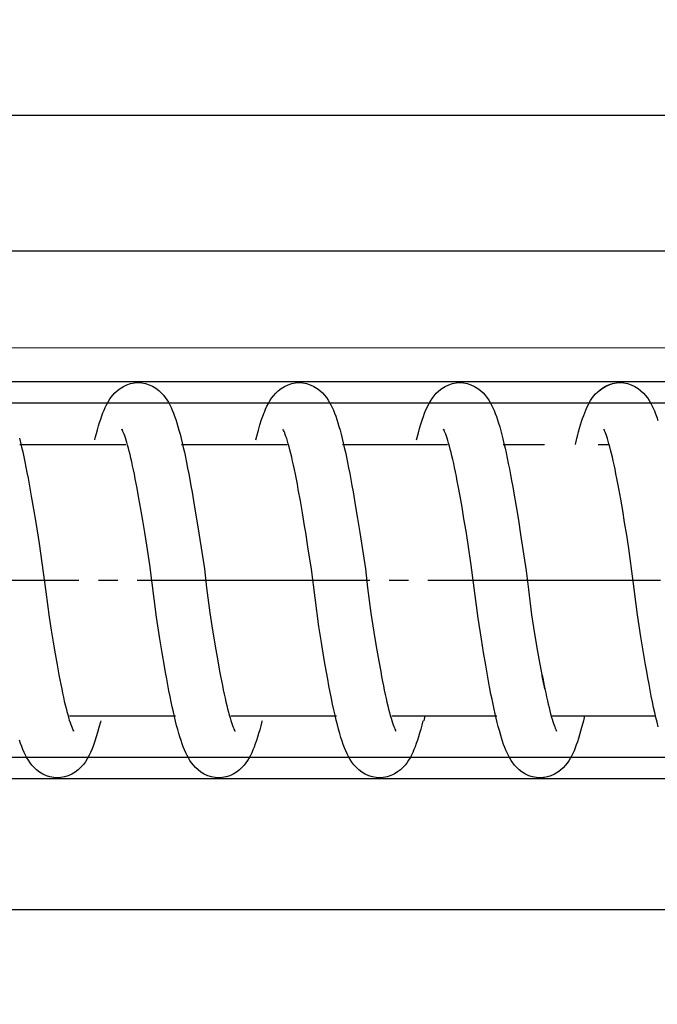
# Model space of a CAD drawing. Header units: millimetres. Extents: x 22865 to 60762, y -18816 to 15611.
# Tile 169 of 256: x 25870.08 to 25873.37, y 9855.37 to 9860.45. Entities that reach past the tile are written whole.
import ezdxf

# ---------------------------------------------------------------- set-up
doc = ezdxf.new("R2010")
doc.units = ezdxf.units.MM
doc.linetypes.add('DOT_CENTER', pattern=[14, 12, -1, 0, -1])
for name, color, linetype in [('1', 7, 'Continuous'), ('bramy przemyslowe', 5, 'Continuous'), ('BRO0010101338_PBL109', 7, 'Continuous'), ('Z3067109_AF2_PBL40', 7, 'Continuous'), ('Z3068498_AF5_PBL82', 7, 'Continuous')]:
    doc.layers.add(name, color=color, linetype=linetype)
doc.layers.add('projekt', color=6, linetype='Continuous', lineweight=9)
doc.styles.add('1-100', font='simplex.shx', dxfattribs={"width": 0.8, "height": 15})
doc.dimstyles.new('1-100', dxfattribs={"dimscale": 0.5, "dimtxt": 100, "dimasz": 1, "dimexe": 0.18, "dimexo": 0.0625, "dimgap": 5, "dimtad": 1, "dimdec": 1, "dimzin": 0, "dimdsep": 46, "dimtxsty": '1-100', "dimblk1": 'K', "dimblk2": 'K', "dimsah": 1, "dimcen": 0.09, "dimse1": 1, "dimse2": 1, "dimadec": 0, "dimazin": 0, "dimtfac": 1, "dimtdec": 1, "dimtofl": 0, "dimtmove": 0, "dimatfit": 3, "dimldrblk": 'K', "dimfxl": 0, "dimtolj": 1, "dimtzin": 0, "dimarcsym": 0})

# ---------------------------------------------------------------- blocks, each defined once
blk = doc.blocks.new('Federpuffer', base_point=(5695.326, 4642.646))
at = {"color": 2, "linetype": 'Continuous'}
for p, q in [((3533.319, 5963.079), (3533.169, 5962.963)), ((3533.489, 5963.183), (3533.319, 5963.079)), ((3533.672, 5963.269), (3533.489, 5963.183)), ((3533.861, 5963.331), (3533.672, 5963.269)), ((3534.058, 5963.37), (3533.861, 5963.331)), ((3534.246, 5963.382), (3534.058, 5963.37)), ((3541.591, 5963.083), (3541.442, 5962.969)), ((3541.761, 5963.186), (3541.591, 5963.083)), ((3541.942, 5963.27), (3541.761, 5963.186)), ((3542.13, 5963.332), (3541.942, 5963.27)), ((3542.326, 5963.37), (3542.13, 5963.332)), ((3542.513, 5963.382), (3542.326, 5963.37)), ((3549.88, 5963.085), (3549.731, 5962.972)), ((3550.049, 5963.188), (3549.88, 5963.085)), ((3550.23, 5963.271), (3550.049, 5963.188)), ((3550.417, 5963.332), (3550.23, 5963.271)), ((3550.613, 5963.37), (3550.417, 5963.332)), ((3550.798, 5963.382), (3550.613, 5963.37)), ((3558.194, 5963.088), (3558.045, 5962.975)), ((3558.363, 5963.19), (3558.194, 5963.088)), ((3558.544, 5963.272), (3558.363, 5963.19)), ((3558.731, 5963.333), (3558.544, 5963.272)), ((3558.925, 5963.37), (3558.731, 5963.333)), ((3559.109, 5963.382), (3558.925, 5963.37)), ((3532.833, 5962.592), (3532.749, 5962.465)), ((3532.93, 5962.718), (3532.833, 5962.592)), ((3533.041, 5962.843), (3532.93, 5962.718)), ((3533.169, 5962.963), (3533.041, 5962.843)), ((3541.105, 5962.601), (3541.021, 5962.477)), ((3541.202, 5962.727), (3541.105, 5962.601)), ((3541.314, 5962.85), (3541.202, 5962.727)), ((3541.442, 5962.969), (3541.314, 5962.85)), ((3549.393, 5962.606), (3549.309, 5962.482)), ((3549.491, 5962.731), (3549.393, 5962.606)), ((3549.603, 5962.853), (3549.491, 5962.731)), ((3549.731, 5962.972), (3549.603, 5962.853)), ((3557.707, 5962.611), (3557.623, 5962.487)), ((3557.805, 5962.735), (3557.707, 5962.611)), ((3557.917, 5962.857), (3557.805, 5962.735)), ((3558.045, 5962.975), (3557.917, 5962.857)), ((3532.539, 5962.066), (3532.476, 5961.92)), ((3532.605, 5962.206), (3532.539, 5962.066)), ((3532.674, 5962.339), (3532.605, 5962.206)), ((3532.749, 5962.465), (3532.674, 5962.339)), ((3540.811, 5962.085), (3540.749, 5961.942)), ((3540.877, 5962.222), (3540.811, 5962.085)), ((3540.946, 5962.352), (3540.877, 5962.222)), ((3541.021, 5962.477), (3540.946, 5962.352)), ((3549.1, 5962.094), (3549.038, 5961.952)), ((3549.166, 5962.229), (3549.1, 5962.094)), ((3549.235, 5962.358), (3549.166, 5962.229)), ((3549.309, 5962.482), (3549.235, 5962.358)), ((3557.412, 5962.099), (3557.349, 5961.957)), ((3557.478, 5962.234), (3557.412, 5962.099)), ((3557.548, 5962.363), (3557.478, 5962.234)), ((3557.623, 5962.487), (3557.548, 5962.363)), ((3532.356, 5961.602), (3532.297, 5961.429)), ((3532.415, 5961.766), (3532.356, 5961.602)), ((3532.476, 5961.92), (3532.415, 5961.766)), ((3540.629, 5961.631), (3540.571, 5961.462)), ((3540.688, 5961.791), (3540.629, 5961.631)), ((3540.749, 5961.942), (3540.688, 5961.791)), ((3548.918, 5961.645), (3548.861, 5961.478)), ((3548.977, 5961.803), (3548.918, 5961.645)), ((3549.038, 5961.952), (3548.977, 5961.803)), ((3557.229, 5961.65), (3557.171, 5961.483)), ((3557.289, 5961.808), (3557.229, 5961.65)), ((3557.349, 5961.957), (3557.289, 5961.808)), ((3540.458, 5961.095), (3540.402, 5960.898)), ((3540.514, 5961.283), (3540.458, 5961.095)), ((3540.571, 5961.462), (3540.514, 5961.283)), ((3548.747, 5961.115), (3548.692, 5960.92)), ((3548.804, 5961.301), (3548.747, 5961.115)), ((3548.861, 5961.478), (3548.804, 5961.301)), ((3557.058, 5961.12), (3557.002, 5960.925)), ((3557.114, 5961.306), (3557.058, 5961.12)), ((3557.171, 5961.483), (3557.114, 5961.306)), ((3534.86, 5960.364), (3534.899, 5960.49)), ((3534.899, 5960.49), (3534.936, 5960.602)), ((3534.936, 5960.602), (3534.971, 5960.701)), ((3534.971, 5960.701), (3535.003, 5960.785)), ((3535.003, 5960.785), (3535.032, 5960.854)), ((3535.032, 5960.854), (3535.057, 5960.909)), ((3535.057, 5960.909), (3535.075, 5960.947)), ((3535.075, 5960.947), (3535.088, 5960.97)), ((3535.084, 5960.966), (3535.078, 5960.958)), ((3535.093, 5960.978), (3535.084, 5960.966)), ((3535.088, 5960.97), (3535.093, 5960.978)), ((3540.347, 5960.689), (3540.291, 5960.471)), ((3540.402, 5960.898), (3540.347, 5960.689)), ((3543.131, 5960.392), (3543.169, 5960.513)), ((3543.169, 5960.513), (3543.206, 5960.622)), ((3543.206, 5960.622), (3543.24, 5960.716)), ((3543.24, 5960.716), (3543.271, 5960.796)), ((3543.271, 5960.796), (3543.299, 5960.862)), ((3543.299, 5960.862), (3543.323, 5960.914)), ((3543.323, 5960.914), (3543.34, 5960.948)), ((3543.345, 5960.96), (3543.339, 5960.952)), ((3543.34, 5960.948), (3543.352, 5960.969)), ((3543.355, 5960.974), (3543.345, 5960.96)), ((3543.352, 5960.969), (3543.355, 5960.974)), ((3548.581, 5960.498), (3548.527, 5960.273)), ((3548.636, 5960.714), (3548.581, 5960.498)), ((3548.692, 5960.92), (3548.636, 5960.714)), ((3551.406, 5960.362), (3551.445, 5960.488)), ((3551.445, 5960.488), (3551.482, 5960.6)), ((3551.482, 5960.6), (3551.517, 5960.698)), ((3551.517, 5960.698), (3551.549, 5960.781)), ((3551.549, 5960.781), (3551.578, 5960.85)), ((3551.578, 5960.85), (3551.603, 5960.904)), ((3551.603, 5960.904), (3551.622, 5960.942)), ((3551.622, 5960.942), (3551.634, 5960.965)), ((3551.631, 5960.961), (3551.624, 5960.953)), ((3551.639, 5960.973), (3551.631, 5960.961)), ((3551.634, 5960.965), (3551.639, 5960.973)), ((3556.891, 5960.503), (3556.836, 5960.276)), ((3556.946, 5960.719), (3556.891, 5960.503)), ((3557.002, 5960.925), (3556.946, 5960.719)), ((3559.73, 5960.413), (3559.767, 5960.528)), ((3559.767, 5960.528), (3559.802, 5960.631)), ((3559.802, 5960.631), (3559.835, 5960.721)), ((3559.835, 5960.721), (3559.865, 5960.797)), ((3559.865, 5960.797), (3559.892, 5960.861)), ((3559.892, 5960.861), (3559.916, 5960.911)), ((3559.916, 5960.911), (3559.933, 5960.945)), ((3559.938, 5960.957), (3559.931, 5960.949)), ((3559.933, 5960.945), (3559.944, 5960.965)), ((3559.948, 5960.971), (3559.938, 5960.957)), ((3559.944, 5960.965), (3559.948, 5960.971)), ((3565.226, 5960.506), (3565.171, 5960.284)), ((3534.734, 5959.906), (3534.778, 5960.071)), ((3534.778, 5960.071), (3534.82, 5960.224)), ((3535.375, 5960.182), (3534.803, 5960.182)), ((3534.82, 5960.224), (3534.86, 5960.364)), ((3540.282, 5960.182), (3538.146, 5960.182)), ((3540.181, 5960.001), (3540.125, 5959.749)), ((3540.236, 5960.242), (3540.181, 5960.001)), ((3540.291, 5960.471), (3540.236, 5960.242)), ((3543.007, 5959.95), (3543.05, 5960.109)), ((3543.05, 5960.109), (3543.091, 5960.256)), ((3543.091, 5960.256), (3543.131, 5960.392)), ((3548.565, 5960.182), (3543.144, 5960.182)), ((3548.472, 5960.036), (3548.417, 5959.788)), ((3548.527, 5960.273), (3548.472, 5960.036)), ((3551.278, 5959.904), (3551.322, 5960.07)), ((3551.322, 5960.07), (3551.365, 5960.222)), ((3551.365, 5960.222), (3551.406, 5960.362)), ((3556.874, 5960.182), (3551.427, 5960.182)), ((3556.78, 5960.038), (3556.725, 5959.788)), ((3556.836, 5960.276), (3556.78, 5960.038)), ((3559.57, 5959.837), (3559.611, 5959.998)), ((3559.611, 5959.998), (3559.652, 5960.148)), ((3559.652, 5960.148), (3559.692, 5960.286)), ((3559.692, 5960.286), (3559.73, 5960.413)), ((3565.207, 5960.182), (3559.736, 5960.182)), ((3565.117, 5960.052), (3565.063, 5959.809)), ((3565.171, 5960.284), (3565.117, 5960.052)), ((3534.6, 5959.341), (3534.646, 5959.541)), ((3534.646, 5959.541), (3534.69, 5959.729)), ((3534.69, 5959.729), (3534.734, 5959.906)), ((3540.07, 5959.486), (3540.013, 5959.211)), ((3540.125, 5959.749), (3540.07, 5959.486)), ((3542.875, 5959.407), (3542.92, 5959.598)), ((3542.92, 5959.598), (3542.964, 5959.78)), ((3542.964, 5959.78), (3543.007, 5959.95)), ((3548.361, 5959.529), (3548.305, 5959.259)), ((3548.417, 5959.788), (3548.361, 5959.529)), ((3551.141, 5959.332), (3551.188, 5959.535)), ((3551.188, 5959.535), (3551.234, 5959.726)), ((3551.234, 5959.726), (3551.278, 5959.904)), ((3556.669, 5959.527), (3556.612, 5959.255)), ((3556.725, 5959.788), (3556.669, 5959.527)), ((3559.44, 5959.289), (3559.484, 5959.482)), ((3559.484, 5959.482), (3559.527, 5959.665)), ((3559.527, 5959.665), (3559.57, 5959.837)), ((3565.008, 5959.557), (3564.953, 5959.294)), ((3565.063, 5959.809), (3565.008, 5959.557)), ((3534.507, 5958.909), (3534.554, 5959.13)), ((3534.554, 5959.13), (3534.6, 5959.341)), ((3540.013, 5959.211), (3539.957, 5958.925)), ((3542.738, 5958.77), (3542.785, 5958.992)), ((3542.785, 5958.992), (3542.83, 5959.205)), ((3542.83, 5959.205), (3542.875, 5959.407)), ((3548.25, 5958.977), (3548.193, 5958.685)), ((3548.305, 5959.259), (3548.25, 5958.977)), ((3551.046, 5958.891), (3551.094, 5959.118)), ((3551.094, 5959.118), (3551.141, 5959.332)), ((3556.556, 5958.972), (3556.499, 5958.678)), ((3556.612, 5959.255), (3556.556, 5958.972)), ((3559.35, 5958.874), (3559.395, 5959.086)), ((3559.395, 5959.086), (3559.44, 5959.289)), ((3564.898, 5959.021), (3564.843, 5958.738)), ((3564.953, 5959.294), (3564.898, 5959.021)), ((3534.412, 5958.435), (3534.46, 5958.677)), ((3534.46, 5958.677), (3534.507, 5958.909)), ((3539.9, 5958.628), (3539.843, 5958.321)), ((3539.957, 5958.925), (3539.9, 5958.628)), ((3542.644, 5958.297), (3542.692, 5958.538)), ((3542.692, 5958.538), (3542.738, 5958.77)), ((3548.193, 5958.685), (3548.137, 5958.383)), ((3550.947, 5958.401), (3550.997, 5958.652)), ((3550.997, 5958.652), (3551.046, 5958.891)), ((3556.499, 5958.678), (3556.442, 5958.373)), ((3559.258, 5958.42), (3559.304, 5958.651)), ((3559.304, 5958.651), (3559.35, 5958.874)), ((3564.788, 5958.446), (3564.733, 5958.144)), ((3564.843, 5958.738), (3564.788, 5958.446)), ((3534.315, 5957.92), (3534.364, 5958.182)), ((3534.364, 5958.182), (3534.412, 5958.435)), ((3539.786, 5958.003), (3539.728, 5957.675)), ((3539.843, 5958.321), (3539.786, 5958.003)), ((3542.5, 5957.515), (3542.597, 5958.046)), ((3542.597, 5958.046), (3542.644, 5958.297)), ((3548.08, 5958.07), (3548.023, 5957.747)), ((3548.137, 5958.383), (3548.08, 5958.07)), ((3550.845, 5957.865), (3550.896, 5958.139)), ((3550.896, 5958.139), (3550.947, 5958.401)), ((3556.385, 5958.058), (3556.327, 5957.732)), ((3556.442, 5958.373), (3556.385, 5958.058)), ((3559.164, 5957.931), (3559.211, 5958.18)), ((3559.211, 5958.18), (3559.258, 5958.42)), ((3564.733, 5958.144), (3564.621, 5957.514)), ((3534.215, 5957.368), (3534.315, 5957.92)), ((3539.728, 5957.675), (3539.612, 5956.992)), ((3542.4, 5956.948), (3542.5, 5957.515)), ((3548.023, 5957.747), (3547.907, 5957.074)), ((3550.74, 5957.284), (3550.845, 5957.865)), ((3556.327, 5957.732), (3556.21, 5957.055)), ((3559.069, 5957.408), (3559.164, 5957.931)), ((3564.621, 5957.514), (3564.508, 5956.851)), ((3534.114, 5956.779), (3534.215, 5957.368)), ((3539.612, 5956.992), (3539.495, 5956.277)), ((3542.299, 5956.344), (3542.4, 5956.948)), ((3547.907, 5957.074), (3547.79, 5956.368)), ((3550.632, 5956.658), (3550.74, 5957.284)), ((3556.21, 5957.055), (3556.093, 5956.347)), ((3558.972, 5956.852), (3559.069, 5957.408)), ((3534.011, 5956.157), (3534.114, 5956.779)), ((3558.873, 5956.264), (3558.972, 5956.852)), ((3564.508, 5956.851), (3564.394, 5956.159)), ((3533.906, 5955.503), (3534.011, 5956.157)), ((3539.495, 5956.277), (3539.377, 5955.54)), ((3542.195, 5955.705), (3542.299, 5956.344)), ((3547.79, 5956.368), (3547.673, 5955.637)), ((3556.093, 5956.347), (3555.976, 5955.616)), ((3558.771, 5955.644), (3558.873, 5956.264)), ((3564.394, 5956.159), (3564.221, 5955.077)), ((3533.799, 5954.821), (3533.906, 5955.503)), ((3542.088, 5955.033), (3542.195, 5955.705)), ((3550.349, 5954.91), (3550.464, 5955.639)), ((3558.667, 5954.995), (3558.771, 5955.644)), ((3541.921, 5953.965), (3542.088, 5955.033)), ((3550.168, 5953.752), (3550.349, 5954.91)), ((3558.507, 5953.968), (3558.667, 5954.995)), ((3564.221, 5955.077), (3563.873, 5952.59)), ((3541.575, 5951.222), (3541.921, 5953.965)), ((3558.165, 5951.27), (3558.507, 5953.968)), ((3549.786, 5950.792), (3550.168, 5953.752)), ((3538.976, 5952.696), (3538.813, 5951.399)), ((3547.27, 5952.792), (3547.106, 5951.489)), ((3555.574, 5952.79), (3555.411, 5951.495)), ((3563.873, 5952.59), (3563.706, 5951.279)), ((3533.172, 5950.263), (3533.348, 5951.387)), ((3538.813, 5951.399), (3538.707, 5950.735)), ((3547.106, 5951.489), (3547, 5950.82)), ((3555.411, 5951.495), (3555.305, 5950.831)), ((3541.404, 5950.143), (3541.575, 5951.222)), ((3547, 5950.82), (3546.896, 5950.181)), ((3555.305, 5950.831), (3555.202, 5950.196)), ((3557.988, 5950.159), (3558.165, 5951.27)), ((3563.706, 5951.279), (3563.599, 5950.612)), ((3538.707, 5950.735), (3538.604, 5950.101)), ((3549.655, 5949.975), (3549.786, 5950.792)), ((3563.599, 5950.612), (3563.494, 5949.978)), ((3533.053, 5949.53), (3533.172, 5950.263)), ((3538.604, 5950.101), (3538.504, 5949.5)), ((3541.292, 5949.456), (3541.404, 5950.143)), ((3546.896, 5950.181), (3546.794, 5949.574)), ((3549.524, 5949.185), (3549.655, 5949.975)), ((3555.202, 5950.196), (3555.1, 5949.592)), ((3557.87, 5949.438), (3557.988, 5950.159)), ((3563.494, 5949.978), (3563.392, 5949.38)), ((3532.934, 5948.82), (3533.053, 5949.53)), ((3538.504, 5949.5), (3538.405, 5948.933)), ((3541.18, 5948.798), (3541.292, 5949.456)), ((3546.794, 5949.574), (3546.695, 5949.001)), ((3555.1, 5949.592), (3555.001, 5949.021)), ((3557.752, 5948.747), (3557.87, 5949.438)), ((3563.392, 5949.38), (3563.293, 5948.817)), ((3538.405, 5948.933), (3538.309, 5948.402)), ((3541.07, 5948.174), (3541.18, 5948.798)), ((3546.695, 5949.001), (3546.597, 5948.463)), ((3549.394, 5948.433), (3549.459, 5948.803)), ((3549.459, 5948.803), (3549.524, 5949.185)), ((3555.001, 5949.021), (3554.904, 5948.485)), ((3563.293, 5948.817), (3563.195, 5948.291)), ((3546.597, 5948.463), (3546.55, 5948.208)), ((3549.329, 5948.075), (3549.394, 5948.433)), ((3554.904, 5948.485), (3554.856, 5948.23)), ((3557.635, 5948.092), (3557.693, 5948.415)), ((3557.693, 5948.415), (3557.752, 5948.747)), ((3563.195, 5948.291), (3563.147, 5948.042)), ((3540.961, 5947.586), (3541.016, 5947.876)), ((3541.016, 5947.876), (3541.07, 5948.174)), ((3546.502, 5947.962), (3546.455, 5947.726)), ((3546.55, 5948.208), (3546.502, 5947.962)), ((3549.265, 5947.73), (3549.329, 5948.075)), ((3554.809, 5947.984), (3554.762, 5947.748)), ((3554.856, 5948.23), (3554.809, 5947.984)), ((3557.519, 5947.479), (3557.577, 5947.78)), ((3557.577, 5947.78), (3557.635, 5948.092)), ((3563.1, 5947.802), (3563.053, 5947.573)), ((3563.147, 5948.042), (3563.1, 5947.802)), ((3540.853, 5947.037), (3540.907, 5947.307)), ((3540.907, 5947.307), (3540.961, 5947.586)), ((3546.363, 5947.283), (3546.318, 5947.076)), ((3546.409, 5947.5), (3546.363, 5947.283)), ((3546.455, 5947.726), (3546.409, 5947.5)), ((3549.139, 5947.083), (3549.202, 5947.4)), ((3549.202, 5947.4), (3549.265, 5947.73)), ((3554.669, 5947.304), (3554.624, 5947.097)), ((3554.715, 5947.521), (3554.669, 5947.304)), ((3554.762, 5947.748), (3554.715, 5947.521)), ((3557.462, 5947.188), (3557.519, 5947.479)), ((3563.007, 5947.352), (3562.961, 5947.142)), ((3563.053, 5947.573), (3563.007, 5947.352)), ((3540.746, 5946.528), (3540.799, 5946.778)), ((3540.799, 5946.778), (3540.853, 5947.037)), ((3546.273, 5946.88), (3546.229, 5946.694)), ((3546.318, 5947.076), (3546.273, 5946.88)), ((3549.015, 5946.495), (3549.077, 5946.782)), ((3549.077, 5946.782), (3549.139, 5947.083)), ((3554.579, 5946.899), (3554.535, 5946.713)), ((3554.624, 5947.097), (3554.579, 5946.899)), ((3557.349, 5946.642), (3557.405, 5946.91)), ((3557.405, 5946.91), (3557.462, 5947.188)), ((3562.916, 5946.942), (3562.871, 5946.752)), ((3562.961, 5947.142), (3562.916, 5946.942)), ((3540.639, 5946.058), (3540.692, 5946.288)), ((3540.692, 5946.288), (3540.746, 5946.528)), ((3546.144, 5946.355), (3546.102, 5946.203)), ((3546.186, 5946.519), (3546.144, 5946.355)), ((3546.229, 5946.694), (3546.186, 5946.519)), ((3548.953, 5946.222), (3549.015, 5946.495)), ((3554.449, 5946.371), (3554.407, 5946.218)), ((3554.492, 5946.537), (3554.449, 5946.371)), ((3554.535, 5946.713), (3554.492, 5946.537)), ((3557.236, 5946.142), (3557.292, 5946.387)), ((3557.292, 5946.387), (3557.349, 5946.642)), ((3562.741, 5946.246), (3562.7, 5946.1)), ((3562.784, 5946.403), (3562.741, 5946.246)), ((3562.827, 5946.572), (3562.784, 5946.403)), ((3562.871, 5946.752), (3562.827, 5946.572)), ((3537.803, 5946.182), (3532.422, 5946.182)), ((3540.531, 5945.626), (3540.585, 5945.837)), ((3540.585, 5945.837), (3540.639, 5946.058)), ((3546.022, 5946.182), (3540.608, 5946.182)), ((3545.986, 5945.82), (3545.951, 5945.719)), ((3546.023, 5945.935), (3545.986, 5945.82)), ((3546.062, 5946.063), (3546.023, 5945.935)), ((3546.102, 5946.203), (3546.062, 5946.063)), ((3548.831, 5945.721), (3548.892, 5945.964)), ((3554.323, 5946.182), (3548.884, 5946.182)), ((3548.892, 5945.964), (3548.953, 5946.222)), ((3554.29, 5945.831), (3554.255, 5945.727)), ((3554.328, 5945.947), (3554.29, 5945.831)), ((3554.367, 5946.077), (3554.328, 5945.947)), ((3554.407, 5946.218), (3554.367, 5946.077)), ((3557.124, 5945.689), (3557.18, 5945.91)), ((3557.18, 5945.91), (3557.236, 5946.142)), ((3562.649, 5946.182), (3557.185, 5946.182)), ((3562.585, 5945.74), (3562.551, 5945.646)), ((3562.621, 5945.846), (3562.585, 5945.74)), ((3562.66, 5945.967), (3562.621, 5945.846)), ((3562.7, 5946.1), (3562.66, 5945.967)), ((3540.366, 5945.048), (3540.422, 5945.231)), ((3540.422, 5945.231), (3540.476, 5945.424)), ((3540.476, 5945.424), (3540.531, 5945.626)), ((3545.811, 5945.39), (3545.821, 5945.405)), ((3545.813, 5945.394), (3545.811, 5945.39)), ((3545.824, 5945.413), (3545.813, 5945.394)), ((3545.821, 5945.405), (3545.828, 5945.413)), ((3545.84, 5945.445), (3545.824, 5945.413)), ((3545.863, 5945.493), (3545.84, 5945.445)), ((3545.889, 5945.555), (3545.863, 5945.493)), ((3545.919, 5945.629), (3545.889, 5945.555)), ((3545.951, 5945.719), (3545.919, 5945.629)), ((3548.649, 5945.072), (3548.71, 5945.275)), ((3548.71, 5945.275), (3548.771, 5945.491)), ((3548.771, 5945.491), (3548.831, 5945.721)), ((3554.111, 5945.392), (3554.122, 5945.407)), ((3554.114, 5945.396), (3554.111, 5945.392)), ((3554.125, 5945.415), (3554.114, 5945.396)), ((3554.122, 5945.407), (3554.129, 5945.415)), ((3554.141, 5945.448), (3554.125, 5945.415)), ((3554.165, 5945.497), (3554.141, 5945.448)), ((3554.191, 5945.56), (3554.165, 5945.497)), ((3554.222, 5945.637), (3554.191, 5945.56)), ((3554.255, 5945.727), (3554.222, 5945.637)), ((3556.955, 5945.09), (3557.012, 5945.279)), ((3557.012, 5945.279), (3557.068, 5945.479)), ((3557.068, 5945.479), (3557.124, 5945.689)), ((3562.437, 5945.393), (3562.447, 5945.407)), ((3562.44, 5945.398), (3562.437, 5945.393)), ((3562.451, 5945.418), (3562.44, 5945.398)), ((3562.447, 5945.407), (3562.454, 5945.415)), ((3562.469, 5945.452), (3562.451, 5945.418)), ((3562.492, 5945.503), (3562.469, 5945.452)), ((3562.52, 5945.567), (3562.492, 5945.503)), ((3562.551, 5945.646), (3562.52, 5945.567)), ((3540.253, 5944.71), (3540.31, 5944.874)), ((3540.31, 5944.874), (3540.366, 5945.048)), ((3548.525, 5944.702), (3548.588, 5944.882)), ((3548.588, 5944.882), (3548.649, 5945.072)), ((3556.779, 5944.577), (3556.839, 5944.739)), ((3556.839, 5944.739), (3556.897, 5944.91)), ((3556.897, 5944.91), (3556.955, 5945.09)), ((3565.111, 5944.595), (3565.172, 5944.76)), ((3565.172, 5944.76), (3565.231, 5944.935)), ((3540.01, 5944.134), (3540.074, 5944.268)), ((3540.074, 5944.268), (3540.136, 5944.407)), ((3540.136, 5944.407), (3540.195, 5944.554)), ((3540.195, 5944.554), (3540.253, 5944.71)), ((3548.254, 5944.076), (3548.327, 5944.221)), ((3548.327, 5944.221), (3548.396, 5944.374)), ((3548.396, 5944.374), (3548.462, 5944.533)), ((3548.462, 5944.533), (3548.525, 5944.702)), ((3556.587, 5944.141), (3556.654, 5944.28)), ((3556.654, 5944.28), (3556.718, 5944.425)), ((3556.718, 5944.425), (3556.779, 5944.577)), ((3564.917, 5944.151), (3564.985, 5944.292)), ((3564.985, 5944.292), (3565.049, 5944.439)), ((3565.049, 5944.439), (3565.111, 5944.595)), ((3539.688, 5943.635), (3539.784, 5943.76)), ((3539.784, 5943.76), (3539.868, 5943.883)), ((3539.868, 5943.883), (3539.941, 5944.006)), ((3539.941, 5944.006), (3540.01, 5944.134)), ((3547.982, 5943.661), (3548.086, 5943.799)), ((3548.086, 5943.799), (3548.175, 5943.937)), ((3548.175, 5943.937), (3548.254, 5944.076)), ((3556.258, 5943.633), (3556.357, 5943.758)), ((3556.357, 5943.758), (3556.442, 5943.884)), ((3556.442, 5943.884), (3556.517, 5944.01)), ((3556.517, 5944.01), (3556.587, 5944.141)), ((3564.586, 5943.636), (3564.684, 5943.763)), ((3564.684, 5943.763), (3564.77, 5943.89)), ((3564.77, 5943.89), (3564.846, 5944.017)), ((3564.846, 5944.017), (3564.917, 5944.151)), ((3539.13, 5943.177), (3539.3, 5943.28)), ((3539.3, 5943.28), (3539.449, 5943.394)), ((3539.449, 5943.394), (3539.576, 5943.513)), ((3539.576, 5943.513), (3539.688, 5943.635)), ((3547.39, 5943.17), (3547.569, 5943.277)), ((3547.569, 5943.277), (3547.727, 5943.398)), ((3547.727, 5943.398), (3547.863, 5943.526)), ((3547.863, 5943.526), (3547.982, 5943.661)), ((3555.697, 5943.174), (3555.867, 5943.277)), ((3555.867, 5943.277), (3556.017, 5943.39)), ((3556.017, 5943.39), (3556.146, 5943.509)), ((3556.146, 5943.509), (3556.258, 5943.633)), ((3564.024, 5943.176), (3564.194, 5943.279)), ((3564.194, 5943.279), (3564.344, 5943.393)), ((3564.344, 5943.393), (3564.473, 5943.512)), ((3564.473, 5943.512), (3564.586, 5943.636)), ((3538.379, 5942.982), (3538.565, 5942.994)), ((3538.565, 5942.994), (3538.761, 5943.032)), ((3538.761, 5943.032), (3538.949, 5943.093)), ((3538.949, 5943.093), (3539.13, 5943.177)), ((3546.652, 5942.982), (3546.827, 5942.992)), ((3546.827, 5942.992), (3547.017, 5943.027)), ((3547.017, 5943.027), (3547.204, 5943.086)), ((3547.204, 5943.086), (3547.39, 5943.17)), ((3554.95, 5942.982), (3555.134, 5942.993)), ((3555.134, 5942.993), (3555.329, 5943.031)), ((3555.329, 5943.031), (3555.517, 5943.091)), ((3555.517, 5943.091), (3555.697, 5943.174)), ((3563.274, 5942.982), (3563.459, 5942.993)), ((3563.459, 5942.993), (3563.655, 5943.031)), ((3563.655, 5943.031), (3563.843, 5943.092)), ((3563.843, 5943.092), (3564.024, 5943.176))]:
    blk.add_line(p, q, dxfattribs=at)
for points in [[(3535.375, 5962.913), (3535.321, 5962.963), (3535.172, 5963.079), (3535.001, 5963.184), (3534.819, 5963.269), (3534.63, 5963.331), (3534.432, 5963.37), (3534.245, 5963.382)], [(3536.44, 5960.623), (3536.385, 5960.835), (3536.334, 5961.021), (3536.283, 5961.198), (3536.231, 5961.367), (3536.178, 5961.527), (3536.125, 5961.679), (3536.072, 5961.823), (3536.016, 5961.961), (3535.959, 5962.091), (3535.9, 5962.215), (3535.837, 5962.335), (3535.769, 5962.451), (3535.696, 5962.564), (3535.612, 5962.678), (3535.515, 5962.793), (3535.403, 5962.907), (3535.277, 5963.015), (3535.132, 5963.118), (3534.97, 5963.21), (3534.798, 5963.284), (3534.621, 5963.338), (3534.437, 5963.371), (3534.264, 5963.382)], [(3544.743, 5960.432), (3544.715, 5960.544), (3544.653, 5960.786), (3544.59, 5961.015), (3544.526, 5961.232), (3544.462, 5961.436), (3544.396, 5961.629), (3544.329, 5961.809), (3544.261, 5961.978), (3544.189, 5962.137), (3544.114, 5962.287), (3544.033, 5962.429), (3543.944, 5962.567), (3543.842, 5962.703), (3543.726, 5962.834), (3543.594, 5962.959), (3543.441, 5963.078), (3543.267, 5963.184), (3543.083, 5963.27), (3542.894, 5963.332), (3542.697, 5963.37), (3542.512, 5963.382)], [(3552.605, 5961.839), (3552.597, 5961.859), (3552.531, 5962.017), (3552.462, 5962.166), (3552.39, 5962.307), (3552.312, 5962.441), (3552.226, 5962.574), (3552.126, 5962.705), (3552.013, 5962.834), (3551.883, 5962.957), (3551.731, 5963.075), (3551.558, 5963.182), (3551.374, 5963.268), (3551.183, 5963.331), (3550.985, 5963.37), (3550.798, 5963.382)], [(3561.345, 5960.432), (3561.32, 5960.535), (3561.264, 5960.749), (3561.209, 5960.952), (3561.153, 5961.145), (3561.097, 5961.328), (3561.041, 5961.501), (3560.984, 5961.664), (3560.926, 5961.818), (3560.866, 5961.964), (3560.805, 5962.102), (3560.74, 5962.235), (3560.672, 5962.362), (3560.598, 5962.483), (3560.515, 5962.605), (3560.419, 5962.729), (3560.308, 5962.851), (3560.181, 5962.969), (3560.033, 5963.082), (3559.864, 5963.185), (3559.683, 5963.269), (3559.494, 5963.331), (3559.297, 5963.369), (3559.109, 5963.382)], [(3553.031, 5960.432), (3552.983, 5960.624), (3552.905, 5960.92), (3552.823, 5961.204), (3552.737, 5961.475), (3552.646, 5961.731), (3552.603, 5961.844)], [(3536.487, 5960.432), (3536.47, 5960.504), (3536.44, 5960.624)], [(3550.464, 5955.639), (3550.521, 5955.989), (3550.632, 5956.658)], [(3539.377, 5955.54), (3539.088, 5953.674), (3538.976, 5952.696)], [(3547.673, 5955.637), (3547.383, 5953.773), (3547.27, 5952.792)], [(3555.976, 5955.616), (3555.686, 5953.765), (3555.574, 5952.79)], [(3533.348, 5951.387), (3533.578, 5953.135), (3533.799, 5954.821)], [(3532.283, 5945.619), (3532.342, 5945.85), (3532.4, 5946.094), (3532.459, 5946.351), (3532.518, 5946.621), (3532.577, 5946.902), (3532.637, 5947.196), (3532.696, 5947.5), (3532.755, 5947.816), (3532.815, 5948.142), (3532.875, 5948.477), (3532.934, 5948.82)], [(3538.268, 5948.289), (3538.221, 5948.045), (3538.175, 5947.809), (3538.13, 5947.583), (3538.085, 5947.367), (3538.041, 5947.161), (3537.998, 5946.965), (3537.955, 5946.78), (3537.914, 5946.605), (3537.873, 5946.442), (3537.833, 5946.288), (3537.803, 5946.182), (3537.794, 5946.147), (3537.756, 5946.016), (3537.719, 5945.897), (3537.685, 5945.79), (3537.652, 5945.694), (3537.621, 5945.611), (3537.593, 5945.541), (3537.568, 5945.483), (3537.547, 5945.437), (3537.531, 5945.407), (3537.521, 5945.39), (3537.519, 5945.385), (3537.529, 5945.4), (3537.535, 5945.407)], [(3538.309, 5948.402), (3538.261, 5948.15), (3538.215, 5947.908), (3538.168, 5947.675), (3538.146, 5947.565)], [(3536.143, 5945.932), (3536.176, 5945.798), (3536.23, 5945.587), (3536.284, 5945.388), (3536.338, 5945.198), (3536.393, 5945.018), (3536.449, 5944.846), (3536.505, 5944.683), (3536.564, 5944.528), (3536.623, 5944.381), (3536.685, 5944.242), (3536.751, 5944.109), (3536.82, 5943.982), (3536.895, 5943.86), (3536.979, 5943.738), (3537.077, 5943.614), (3537.189, 5943.494), (3537.317, 5943.378), (3537.465, 5943.267), (3537.633, 5943.168), (3537.812, 5943.087), (3537.996, 5943.029), (3538.187, 5942.993), (3538.367, 5942.982)], [(3544.42, 5945.932), (3544.422, 5945.926), (3544.477, 5945.705), (3544.533, 5945.494), (3544.589, 5945.294), (3544.646, 5945.104), (3544.703, 5944.923), (3544.761, 5944.752), (3544.821, 5944.59), (3544.881, 5944.437), (3544.944, 5944.292), (3545.01, 5944.154), (3545.08, 5944.022), (3545.154, 5943.896), (3545.238, 5943.771), (3545.335, 5943.644), (3545.447, 5943.52), (3545.575, 5943.4), (3545.725, 5943.284), (3545.895, 5943.18), (3546.077, 5943.095), (3546.267, 5943.032), (3546.465, 5942.994), (3546.652, 5942.982)], [(3552.716, 5945.932), (3552.726, 5945.893), (3552.781, 5945.674), (3552.837, 5945.466), (3552.893, 5945.269), (3552.949, 5945.081), (3553.006, 5944.902), (3553.065, 5944.733), (3553.124, 5944.572), (3553.185, 5944.42), (3553.249, 5944.276), (3553.315, 5944.138), (3553.385, 5944.007), (3553.461, 5943.882), (3553.546, 5943.757), (3553.644, 5943.631), (3553.756, 5943.508), (3553.885, 5943.39), (3554.035, 5943.276), (3554.204, 5943.174), (3554.385, 5943.091), (3554.572, 5943.03), (3554.767, 5942.993), (3554.951, 5942.982)], [(3561.038, 5945.932), (3561.058, 5945.848), (3561.128, 5945.578), (3561.198, 5945.326), (3561.268, 5945.09), (3561.339, 5944.869), (3561.412, 5944.663), (3561.487, 5944.471), (3561.564, 5944.291), (3561.645, 5944.123), (3561.732, 5943.967), (3561.827, 5943.816), (3561.935, 5943.67), (3562.057, 5943.531), (3562.194, 5943.401), (3562.351, 5943.281), (3562.526, 5943.175), (3562.71, 5943.09), (3562.899, 5943.03), (3563.093, 5942.993), (3563.275, 5942.982)], [(3538.146, 5943.003), (3538.191, 5942.994), (3538.379, 5942.982)]]:
    blk.add_lwpolyline(points, dxfattribs=at)
at = {"layer": '1', "color": 2, "linetype": 'Continuous'}
for p, q in [((3536.547, 5960.182), (3536.487, 5960.432)), ((3536.082, 5946.182), (3536.143, 5945.932)), ((3544.311, 5946.182), (3544.372, 5945.932))]:
    blk.add_line(p, q, dxfattribs=at)
at = {"layer": '1', "color": 2, "linetype": 'DOT_CENTER'}
blk.add_line((3889.161, 5953.182), (3441.399, 5953.182), dxfattribs=at)
blk = doc.blocks.new('Federpuffer_kurz', base_point=(-138.118, 6771.403))
at = {"layer": '1'}
blk.add_blockref('Federpuffer', (5695.326, 4642.646), dxfattribs=at)
blk = doc.blocks.new('TOP__9', base_point=(5361.164, 5382.834))
blk.add_blockref('Federpuffer_kurz', (1975.19, 5327.334))
blk = doc.blocks.new('BRO0010101338_PBL109', base_point=(110.745, -703.859))
at = {"layer": 'BRO0010101338_PBL109', "color": 2, "linetype": 'Continuous'}
for p, q in [((4215.306, 5963.443), (3461.646, 5963.443)), ((4215.306, 5962.343), (3461.646, 5962.343)), ((4215.306, 5944.043), (3461.646, 5944.043)), ((4215.306, 5942.943), (3461.646, 5942.943))]:
    blk.add_line(p, q, dxfattribs=at)
blk = doc.blocks.new('TOP__10', base_point=(-2780.136, -2516.234))
blk.add_blockref('TOP__9', (5361.164, 5382.834))
at = {"layer": 'BRO0010101338_PBL109'}
blk.add_blockref('BRO0010101338_PBL109', (2224.053, -2147.929), dxfattribs=at)
blk = doc.blocks.new('Oben_Z3068498_AF5_PBL82__END', base_point=(2981.74, 4152.326))
at = {"layer": 'Z3068498_AF5_PBL82', "color": 2, "linetype": 'Continuous'}
blk.add_line((7053.454, 5533.113), (3260.551, 5533.113), dxfattribs=at)
blk = doc.blocks.new('Unten_Z3067109_AF2_PBL40_', base_point=(3595.399, 4267.113))
at = {"layer": 'Z3067109_AF2_PBL40', "color": 2, "linetype": 'Continuous'}
for p, q in [((7053.454, 5533.113), (3809.059, 5533.113)), ((7051.454, 5526.113), (3809.059, 5526.113)), ((7051.454, 5492.113), (3809.059, 5492.113))]:
    blk.add_line(p, q, dxfattribs=at)
blk = doc.blocks.new('Waagerechte_Laufschiene', base_point=(2981.74, 4152.326))
at = {"layer": '1'}
for name, p in [('Oben_Z3068498_AF5_PBL82__END', (2981.74, 4152.326)), ('Unten_Z3067109_AF2_PBL40_', (3595.399, 4267.113))]:
    blk.add_blockref(name, p, dxfattribs=at)
blk = doc.blocks.new('brama przekroj h400cm')
at = {"xscale": -1}
blk.add_blockref('TOP__10', (27686.889, 13617.803), dxfattribs=at)
at = {"layer": '1', "xscale": -1}
blk.add_blockref('Waagerechte_Laufschiene', (22925.012, 19286.364), dxfattribs=at)
blk = doc.blocks.new('K')
for p, q in [((0, -19.114), (0, 19.114)), ((-19.114, 0), (19.114, 0))]:
    blk.add_line(p, q)
blk.add_circle((0, 0), 2.016)
blk = doc.blocks.new('*D2030')
at = {"layer": 'projekt', "color": 0, "lineweight": -2, "ltscale": 0.2}
blk.add_line((27131.166, 11439.6662), (23567.166, 11439.6662), dxfattribs=at)
at = {"layer": 'projekt', "color": 0, "linetype": 'ByBlock', "lineweight": -2, "xscale": 0.5, "yscale": 0.5, "zscale": 0.5, "rotation": 180}
blk.add_blockref('K', (23566.666, 11439.6662), dxfattribs=at)
at = {"layer": 'projekt', "color": 0, "linetype": 'ByBlock', "lineweight": -2, "xscale": 0.5, "yscale": 0.5, "zscale": 0.5}
blk.add_blockref('K', (27131.666, 11439.6662), dxfattribs=at)
at = {"layer": 'projekt', "color": 0, "ltscale": 0.2, "insert": (25349.166, 11449.6662), "char_height": 15, "attachment_point": 5, "style": '1-100'}
blk.add_mtext('\\A1;3565.0', dxfattribs=at)

msp = doc.modelspace()

# ---------------------------------------------------------------- linework, layer by layer
at = {"layer": 'projekt', "color": 224, "ltscale": 0.2}
msp.add_lwpolyline([(26155.4874, 9858.758), (24757.4874, 9858.758), (24757.4874, 9408.758), (26155.4874, 9408.758)], close=True, dxfattribs=at)

# ---------------------------------------------------------------- block references
at = {"layer": 'bramy przemyslowe', "color": 0, "xscale": 0.1, "yscale": 0.1, "zscale": 0.1}
msp.add_blockref('brama przekroj h400cm', (23947.2602, 7793.243), dxfattribs=at)

# ---------------------------------------------------------------- dimensions: what is measured, and where the dimension line sits
at = {"layer": 'projekt', "color": 5, "ltscale": 0.2}
dim = msp.add_linear_dim(base=(23566.666, 11439.6662), p1=(27131.666, 6344.0632), p2=(23566.666, 6344.0632), dimstyle='1-100', dxfattribs=at)
dim.commit()
dim.dimension.update_dxf_attribs({"geometry": '*D2030', "text_midpoint": (25349.166, 11449.6662)})

doc.saveas('drawing.dxf')
